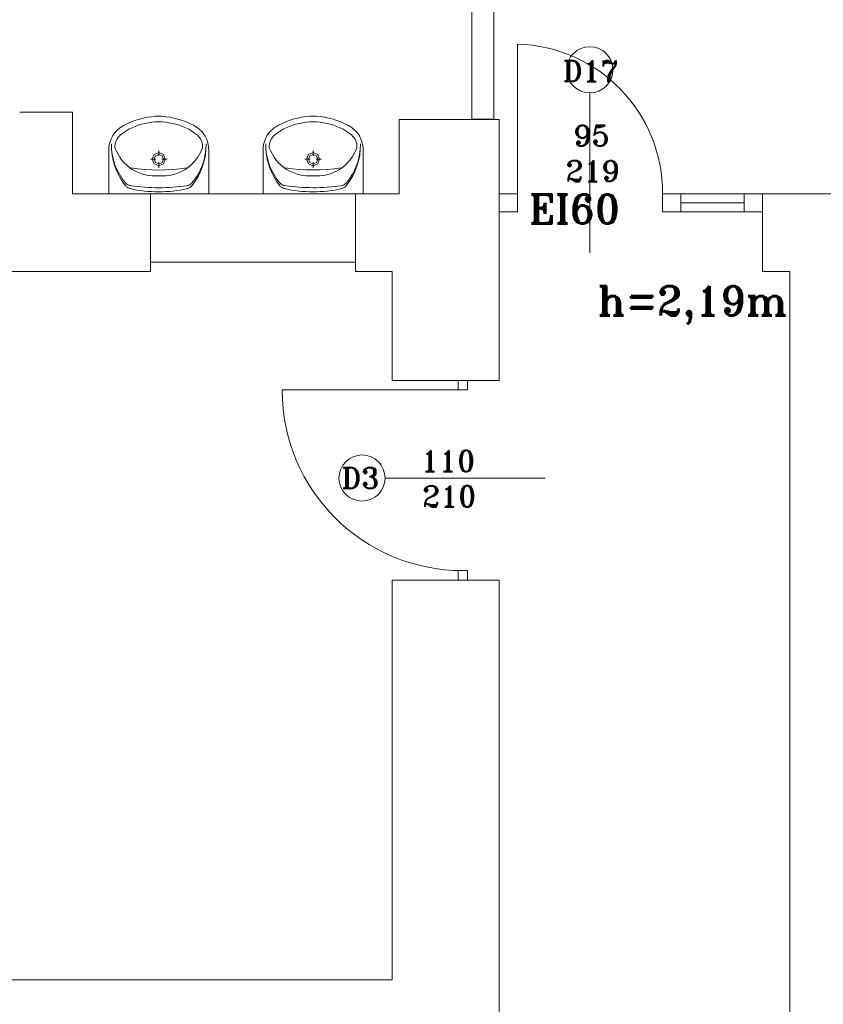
# Model space of a CAD drawing. Header units: millimetres. Extents: x -12354389001 to 271431, y -126469 to 48347.
# Tile 110 of 204: x -128290 to -127847, y -82805 to -82263. Entities that reach past the tile are written whole.
import ezdxf

# ---------------------------------------------------------------- set-up
doc = ezdxf.new("R2010")
doc.units = ezdxf.units.MM
for name, color, linetype, lineweight in [('ei30', 1, 'Continuous', 15), ('IS_Text_Odbiornikow_Therm', 7, 'Continuous', 5), ('koncepcja linie przekrojowe', 252, 'Continuous', 20), ('LINIE PRZEKROJOWE', 7, 'Continuous', 13), ('OPISY', 255, 'Continuous', 9), ('stolarka', 252, 'Continuous', 9), ('WYPOSAZENIE', 7, 'Continuous', 15)]:
    doc.layers.add(name, color=color, linetype=linetype, lineweight=lineweight)
doc.styles.add('ROMANS-POTROJNY-0-8-W', font='ROMANT.SHX', dxfattribs={"width": 0.8})

# ---------------------------------------------------------------- blocks, each defined once
blk = doc.blocks.new('dfds')
at = {"layer": 'koncepcja linie przekrojowe', "color": 252, "linetype": 'Continuous', "lineweight": 13}
for p, q in [((-31931.75, 22055.07), (-31931.75, 22119.74)), ((-31919.75, 22119.74), (-31919.75, 22055.07)), ((-31919.75, 22055.07), (-31931.75, 22055.07)), ((-32108.87, 22013.95), (-31995.87, 22013.95)), ((-32108.87, 21976.24), (-32108.87, 22013.95)), ((-31995.87, 22013.95), (-31995.87, 21976.24)), ((-31995.87, 21976.24), (-32108.87, 21976.24))]:
    blk.add_line(p, q, dxfattribs=at)
at = {"layer": 'LINIE PRZEKROJOWE', "color": 252, "linetype": 'Continuous', "lineweight": 13}
for p, q in [((-32180.82, 22058.83), (-32151.75, 22058.83)), ((-32151.75, 22013.95), (-32151.75, 22058.83)), ((-31916.75, 22054.95), (-31971.75, 22054.95)), ((-31971.75, 22054.95), (-31971.75, 22013.95)), ((-31916.75, 22036.57), (-31916.75, 22054.95)), ((-31916.75, 22054.95), (-31916.75, 21913.95)), ((-32131.82, 22013.95), (-32151.75, 22013.95)), ((-32131.82, 22013.95), (-32108.87, 22013.95)), ((-32108.87, 22013.95), (-32108.87, 21971.24)), ((-31971.75, 22013.95), (-31995.87, 22013.95)), ((-31971.75, 22013.95), (-31995.87, 22013.95)), ((-31995.87, 22013.95), (-31995.87, 21971.24)), ((-31564.81, 22013.95), (-31771.75, 22013.95)), ((-31771.75, 22013.95), (-31771.75, 21971.24)), ((-32108.87, 21971.24), (-32586.75, 21971.24)), ((-31977.75, 21971.24), (-31995.87, 21971.24)), ((-31975.63, 21971.24), (-31977.75, 21971.24)), ((-31975.63, 21971.24), (-31975.63, 21911.24)), ((-31771.75, 21971.24), (-31756.75, 21971.24)), ((-31756.75, 21201.24), (-31756.75, 21971.24)), ((-31916.75, 21950.3), (-31916.75, 21911.24)), ((-31916.75, 21911.24), (-31975.63, 21911.24)), ((-31975.63, 21801.24), (-31975.63, 21581.24)), ((-31975.63, 21801.24), (-31916.75, 21801.24)), ((-31916.75, 21801.24), (-31916.75, 21420.24)), ((-32586.75, 21581.24), (-31975.75, 21581.24))]:
    blk.add_line(p, q, dxfattribs=at)
at = {"layer": 'OPISY', "color": 252, "linetype": 'Continuous', "lineweight": 13}
for p, q in [((-31866.86, 22069.55), (-31866.86, 21981.44)), ((-31979.58, 21857.47), (-31891.48, 21857.47))]:
    blk.add_line(p, q, dxfattribs=at)
for centre in [(-31866.86, 22082.25), (-31992.28, 21857.47)]:
    blk.add_circle(centre, 12.7, dxfattribs=at)
at = {"layer": 'stolarka', "color": 252, "linetype": 'Continuous', "lineweight": 13}
for p, q in [((-31906.75, 22013.99), (-31906.75, 22096.39)), ((-31906.75, 22013.99), (-31916.75, 22013.99)), ((-31916.75, 22013.99), (-31916.75, 22003.99)), ((-31906.75, 22003.99), (-31906.75, 22013.99)), ((-31816.75, 22013.99), (-31826.75, 22013.99)), ((-31826.75, 22013.99), (-31826.75, 22003.99)), ((-31816.75, 22003.99), (-31816.75, 22013.99)), ((-31816.75, 22013.95), (-31781.75, 22013.95)), ((-31771.75, 22013.99), (-31781.75, 22013.99)), ((-31781.75, 22013.99), (-31781.75, 22003.99)), ((-31771.75, 22013.99), (-31781.75, 22013.99)), ((-31781.75, 22013.99), (-31781.75, 22003.99)), ((-31771.75, 22003.99), (-31771.75, 22013.99)), ((-31771.75, 22003.99), (-31771.75, 22013.99)), ((-31816.75, 22008.95), (-31781.75, 22008.95)), ((-31916.75, 22003.99), (-31906.75, 22003.99)), ((-31826.75, 22003.99), (-31816.75, 22003.99)), ((-31816.75, 22003.95), (-31781.75, 22003.95)), ((-31781.75, 22003.99), (-31771.75, 22003.99)), ((-31781.75, 22003.99), (-31771.75, 22003.99))]:
    blk.add_line(p, q, dxfattribs=at)
at = {"layer": 'stolarka', "color": 252, "linetype": 'Continuous', "lineweight": 13, "transparency": 33554684}
for p, q in [((-31939.39, 21911.24), (-31934.15, 21911.24)), ((-31939.39, 21906), (-31939.39, 21911.24)), ((-31934.15, 21911.24), (-31934.15, 21906)), ((-31936.77, 21906), (-32036.29, 21906)), ((-31934.15, 21906), (-31939.39, 21906)), ((-31939.39, 21801.24), (-31939.39, 21806.48)), ((-31939.39, 21806.48), (-31934.15, 21806.48)), ((-31934.15, 21806.48), (-31934.15, 21801.24)), ((-31934.15, 21801.24), (-31939.39, 21801.24))]:
    blk.add_line(p, q, dxfattribs=at)
at = {"layer": 'stolarka', "color": 252, "linetype": 'Continuous', "lineweight": 13}
blk.add_arc((-31908.86, 22014.31), 82.11, 359.7789, 88.5283, dxfattribs=at)
at = {"layer": 'stolarka', "color": 252, "linetype": 'Continuous', "lineweight": 13, "transparency": 33554684}
blk.add_arc((-31936.77, 21906), 99.52, 180, 270, dxfattribs=at)
at = {"layer": 'WYPOSAZENIE', "color": 7, "linetype": 'Continuous', "lineweight": 13}
for p, q in [((-32118.86, 22053.77), (-32120.87, 22052.93)), ((-32116.8, 22054.51), (-32118.86, 22053.77)), ((-32114.72, 22055.14), (-32116.8, 22054.51)), ((-32112.61, 22055.68), (-32114.72, 22055.14)), ((-32110.47, 22056.11), (-32112.61, 22055.68)), ((-32108.32, 22056.43), (-32110.47, 22056.11)), ((-32108.03, 22053.35), (-32109.92, 22053.06)), ((-32106.15, 22056.65), (-32108.32, 22056.43)), ((-32106.13, 22053.52), (-32108.03, 22053.35)), ((-32106.15, 22056.65), (-32102.3, 22056.65)), ((-32104.22, 22053.58), (-32106.13, 22053.52)), ((-32102.32, 22053.52), (-32104.22, 22053.58)), ((-32100.42, 22053.35), (-32102.32, 22053.52)), ((-32100.13, 22056.43), (-32102.3, 22056.65)), ((-32098.53, 22053.06), (-32100.42, 22053.35)), ((-32097.98, 22056.11), (-32100.13, 22056.43)), ((-32095.84, 22055.68), (-32097.98, 22056.11)), ((-32093.73, 22055.14), (-32095.84, 22055.68)), ((-32091.64, 22054.51), (-32093.73, 22055.14)), ((-32089.59, 22053.77), (-32091.64, 22054.51)), ((-32087.57, 22052.93), (-32089.59, 22053.77)), ((-32033.86, 22053.78), (-32035.87, 22052.94)), ((-32031.8, 22054.52), (-32033.86, 22053.78)), ((-32029.72, 22055.16), (-32031.8, 22054.52)), ((-32027.61, 22055.69), (-32029.72, 22055.16)), ((-32025.47, 22056.12), (-32027.61, 22055.69)), ((-32023.32, 22056.45), (-32025.47, 22056.12)), ((-32023.03, 22053.37), (-32024.92, 22053.08)), ((-32021.15, 22056.66), (-32023.32, 22056.45)), ((-32021.13, 22053.54), (-32023.03, 22053.37)), ((-32021.15, 22056.66), (-32017.3, 22056.66)), ((-32019.22, 22053.6), (-32021.13, 22053.54)), ((-32017.32, 22053.54), (-32019.22, 22053.6)), ((-32015.42, 22053.37), (-32017.32, 22053.54)), ((-32015.13, 22056.45), (-32017.3, 22056.66)), ((-32013.53, 22053.08), (-32015.42, 22053.37)), ((-32012.98, 22056.12), (-32015.13, 22056.45)), ((-32010.84, 22055.69), (-32012.98, 22056.12)), ((-32008.73, 22055.16), (-32010.84, 22055.69)), ((-32006.64, 22054.52), (-32008.73, 22055.16)), ((-32004.59, 22053.78), (-32006.64, 22054.52)), ((-32002.57, 22052.94), (-32004.59, 22053.78)), ((-32127.72, 22048.44), (-32128.8, 22047.18)), ((-32126.5, 22049.57), (-32127.72, 22048.44)), ((-32126.07, 22049.91), (-32126.5, 22049.57)), ((-32125.64, 22050.24), (-32126.07, 22049.91)), ((-32125.19, 22050.56), (-32125.64, 22050.24)), ((-32124.74, 22050.87), (-32125.19, 22050.56)), ((-32124.27, 22051.17), (-32124.74, 22050.87)), ((-32123.81, 22051.46), (-32124.27, 22051.17)), ((-32122.41, 22048.49), (-32123.99, 22047.4)), ((-32123.33, 22051.73), (-32123.81, 22051.46)), ((-32122.85, 22051.99), (-32123.33, 22051.73)), ((-32120.87, 22052.93), (-32122.85, 22051.99)), ((-32120.76, 22049.47), (-32122.41, 22048.49)), ((-32119.05, 22050.34), (-32120.76, 22049.47)), ((-32117.29, 22051.1), (-32119.05, 22050.34)), ((-32115.49, 22051.74), (-32117.29, 22051.1)), ((-32113.66, 22052.26), (-32115.49, 22051.74)), ((-32111.79, 22052.66), (-32113.66, 22052.26)), ((-32109.92, 22053.06), (-32111.79, 22052.66)), ((-32096.66, 22052.66), (-32098.53, 22053.06)), ((-32094.79, 22052.26), (-32096.66, 22052.66)), ((-32092.96, 22051.74), (-32094.79, 22052.26)), ((-32091.16, 22051.1), (-32092.96, 22051.74)), ((-32089.4, 22050.34), (-32091.16, 22051.1)), ((-32087.69, 22049.47), (-32089.4, 22050.34)), ((-32086.04, 22048.49), (-32087.69, 22049.47)), ((-32085.6, 22051.99), (-32087.57, 22052.93)), ((-32084.46, 22047.4), (-32086.04, 22048.49)), ((-32085.12, 22051.73), (-32085.6, 22051.99)), ((-32084.64, 22051.46), (-32085.12, 22051.73)), ((-32084.17, 22051.17), (-32084.64, 22051.46)), ((-32083.71, 22050.87), (-32084.17, 22051.17)), ((-32083.26, 22050.56), (-32083.71, 22050.87)), ((-32082.81, 22050.24), (-32083.26, 22050.56)), ((-32082.38, 22049.91), (-32082.81, 22050.24)), ((-32081.95, 22049.57), (-32082.38, 22049.91)), ((-32080.73, 22048.44), (-32081.95, 22049.57)), ((-32079.65, 22047.18), (-32080.73, 22048.44)), ((-32042.72, 22048.46), (-32043.8, 22047.19)), ((-32041.5, 22049.58), (-32042.72, 22048.46)), ((-32041.07, 22049.92), (-32041.5, 22049.58)), ((-32040.64, 22050.26), (-32041.07, 22049.92)), ((-32040.19, 22050.58), (-32040.64, 22050.26)), ((-32039.74, 22050.89), (-32040.19, 22050.58)), ((-32039.27, 22051.18), (-32039.74, 22050.89)), ((-32038.81, 22051.47), (-32039.27, 22051.18)), ((-32037.41, 22048.51), (-32038.99, 22047.42)), ((-32038.33, 22051.74), (-32038.81, 22051.47)), ((-32037.85, 22052), (-32038.33, 22051.74)), ((-32035.87, 22052.94), (-32037.85, 22052)), ((-32035.76, 22049.49), (-32037.41, 22048.51)), ((-32034.05, 22050.36), (-32035.76, 22049.49)), ((-32032.29, 22051.11), (-32034.05, 22050.36)), ((-32030.49, 22051.75), (-32032.29, 22051.11)), ((-32028.66, 22052.28), (-32030.49, 22051.75)), ((-32026.79, 22052.68), (-32028.66, 22052.28)), ((-32024.92, 22053.08), (-32026.79, 22052.68)), ((-32011.66, 22052.68), (-32013.53, 22053.08)), ((-32009.79, 22052.28), (-32011.66, 22052.68)), ((-32007.96, 22051.75), (-32009.79, 22052.28)), ((-32006.16, 22051.11), (-32007.96, 22051.75)), ((-32004.4, 22050.36), (-32006.16, 22051.11)), ((-32002.69, 22049.49), (-32004.4, 22050.36)), ((-32001.04, 22048.51), (-32002.69, 22049.49)), ((-32000.6, 22052), (-32002.57, 22052.94)), ((-31999.46, 22047.42), (-32001.04, 22048.51)), ((-32000.12, 22051.74), (-32000.6, 22052)), ((-31999.64, 22051.47), (-32000.12, 22051.74)), ((-31999.17, 22051.18), (-31999.64, 22051.47)), ((-31998.71, 22050.89), (-31999.17, 22051.18)), ((-31998.26, 22050.58), (-31998.71, 22050.89)), ((-31997.81, 22050.26), (-31998.26, 22050.58)), ((-31997.38, 22049.92), (-31997.81, 22050.26)), ((-31996.95, 22049.58), (-31997.38, 22049.92)), ((-31995.73, 22048.46), (-31996.95, 22049.58)), ((-31994.65, 22047.19), (-31995.73, 22048.46)), ((-32131.08, 22042.74), (-32131.48, 22041.12)), ((-32130.49, 22044.31), (-32131.08, 22042.74)), ((-32129.73, 22045.79), (-32130.49, 22044.31)), ((-32128.8, 22047.18), (-32129.73, 22045.79)), ((-32127.73, 22043.07), (-32128.04, 22042.15)), ((-32127.31, 22043.95), (-32127.73, 22043.07)), ((-32126.79, 22044.78), (-32127.31, 22043.95)), ((-32126.19, 22045.54), (-32126.79, 22044.78)), ((-32125.5, 22046.22), (-32126.19, 22045.54)), ((-32123.99, 22047.4), (-32125.5, 22046.22)), ((-32082.95, 22046.22), (-32084.46, 22047.4)), ((-32082.26, 22045.54), (-32082.95, 22046.22)), ((-32081.66, 22044.78), (-32082.26, 22045.54)), ((-32081.14, 22043.95), (-32081.66, 22044.78)), ((-32080.72, 22043.07), (-32081.14, 22043.95)), ((-32080.41, 22042.15), (-32080.72, 22043.07)), ((-32078.72, 22045.79), (-32079.65, 22047.18)), ((-32077.96, 22044.31), (-32078.72, 22045.79)), ((-32077.37, 22042.74), (-32077.96, 22044.31)), ((-32076.97, 22041.12), (-32077.37, 22042.74)), ((-32046.08, 22042.76), (-32046.48, 22041.13)), ((-32045.49, 22044.32), (-32046.08, 22042.76)), ((-32044.73, 22045.81), (-32045.49, 22044.32)), ((-32043.8, 22047.19), (-32044.73, 22045.81)), ((-32042.73, 22043.09), (-32043.04, 22042.17)), ((-32042.31, 22043.97), (-32042.73, 22043.09)), ((-32041.79, 22044.79), (-32042.31, 22043.97)), ((-32041.19, 22045.55), (-32041.79, 22044.79)), ((-32040.5, 22046.23), (-32041.19, 22045.55)), ((-32038.99, 22047.42), (-32040.5, 22046.23)), ((-31997.95, 22046.23), (-31999.46, 22047.42)), ((-31997.26, 22045.55), (-31997.95, 22046.23)), ((-31996.66, 22044.79), (-31997.26, 22045.55)), ((-31996.14, 22043.97), (-31996.66, 22044.79)), ((-31995.72, 22043.09), (-31996.14, 22043.97)), ((-31995.41, 22042.17), (-31995.72, 22043.09)), ((-31993.72, 22045.81), (-31994.65, 22047.19)), ((-31992.96, 22044.32), (-31993.72, 22045.81)), ((-31992.37, 22042.76), (-31992.96, 22044.32)), ((-31991.97, 22041.13), (-31992.37, 22042.76)), ((-32131.7, 22039.45), (-32131.72, 22037.77)), ((-32131.72, 22013.93), (-32131.72, 22037.77)), ((-32131.48, 22041.12), (-32131.7, 22039.45)), ((-32130.3, 22041.46), (-32130.22, 22038.35)), ((-32130.3, 22041.46), (-32130.21, 22038.54)), ((-32130.22, 22038.35), (-32129.87, 22035.26)), ((-32130.21, 22038.54), (-32129.85, 22035.63)), ((-32128.25, 22041.2), (-32128.35, 22040.22)), ((-32128.35, 22040.22), (-32128.34, 22039.25)), ((-32128.34, 22039.25), (-32127.57, 22037.46)), ((-32128.04, 22042.15), (-32128.25, 22041.2)), ((-32127.57, 22037.46), (-32126.67, 22035.74)), ((-32104.21, 22034.8), (-32104.21, 22037.81)), ((-32081.78, 22035.74), (-32080.88, 22037.46)), ((-32080.88, 22037.46), (-32080.11, 22039.25)), ((-32080.2, 22041.2), (-32080.41, 22042.15)), ((-32080.1, 22040.22), (-32080.2, 22041.2)), ((-32080.11, 22039.25), (-32080.1, 22040.22)), ((-32078.6, 22035.6), (-32078.24, 22038.5)), ((-32078.58, 22035.23), (-32078.23, 22038.32)), ((-32078.24, 22038.5), (-32078.14, 22041.43)), ((-32078.23, 22038.32), (-32078.14, 22041.43)), ((-32076.75, 22039.45), (-32076.97, 22041.12)), ((-32076.72, 22037.77), (-32076.75, 22039.45)), ((-32076.72, 22013.93), (-32076.72, 22037.77)), ((-32046.7, 22039.47), (-32046.72, 22037.79)), ((-32046.72, 22013.95), (-32046.72, 22037.79)), ((-32046.48, 22041.13), (-32046.7, 22039.47)), ((-32045.3, 22041.48), (-32045.22, 22038.37)), ((-32045.3, 22041.48), (-32045.21, 22038.55)), ((-32045.22, 22038.37), (-32044.87, 22035.28)), ((-32045.21, 22038.55), (-32044.85, 22035.65)), ((-32043.25, 22041.21), (-32043.35, 22040.24)), ((-32043.35, 22040.24), (-32043.34, 22039.26)), ((-32043.34, 22039.26), (-32042.57, 22037.48)), ((-32043.04, 22042.17), (-32043.25, 22041.21)), ((-32042.57, 22037.48), (-32041.67, 22035.76)), ((-32019.21, 22034.82), (-32019.21, 22037.82)), ((-31996.78, 22035.76), (-31995.88, 22037.48)), ((-31995.88, 22037.48), (-31995.11, 22039.26)), ((-31995.2, 22041.21), (-31995.41, 22042.17)), ((-31995.1, 22040.24), (-31995.2, 22041.21)), ((-31995.11, 22039.26), (-31995.1, 22040.24)), ((-31993.6, 22035.61), (-31993.24, 22038.52)), ((-31993.58, 22035.24), (-31993.23, 22038.33)), ((-31993.24, 22038.52), (-31993.14, 22041.44)), ((-31993.23, 22038.33), (-31993.14, 22041.44)), ((-31991.75, 22039.47), (-31991.97, 22041.13)), ((-31991.72, 22037.79), (-31991.75, 22039.47)), ((-31991.72, 22013.95), (-31991.72, 22037.79)), ((-32129.87, 22035.26), (-32129.26, 22032.22)), ((-32129.85, 22035.63), (-32129.24, 22032.78)), ((-32129.26, 22032.22), (-32128.4, 22029.24)), ((-32129.24, 22032.78), (-32128.37, 22029.99)), ((-32126.67, 22035.74), (-32125.64, 22034.1)), ((-32125.64, 22034.1), (-32124.5, 22032.55)), ((-32124.5, 22032.55), (-32123.23, 22031.09)), ((-32108.85, 22033.06), (-32105.91, 22033.06)), ((-32106.73, 22035.64), (-32107.78, 22033.06)), ((-32107.78, 22033.06), (-32106.73, 22030.48)), ((-32106.01, 22034.91), (-32106.76, 22033.06)), ((-32106.76, 22033.06), (-32106.01, 22031.22)), ((-32104.21, 22036.71), (-32106.73, 22035.64)), ((-32104.21, 22035.67), (-32106.01, 22034.91)), ((-32101.69, 22035.64), (-32104.21, 22036.71)), ((-32102.41, 22034.91), (-32104.21, 22035.67)), ((-32102.52, 22033.06), (-32099.58, 22033.06)), ((-32101.67, 22033.06), (-32102.41, 22034.91)), ((-32102.41, 22031.22), (-32101.67, 22033.06)), ((-32100.65, 22033.06), (-32101.69, 22035.64)), ((-32101.69, 22030.48), (-32100.65, 22033.06)), ((-32085.22, 22031.09), (-32083.95, 22032.55)), ((-32083.95, 22032.55), (-32082.8, 22034.1)), ((-32082.8, 22034.1), (-32081.78, 22035.74)), ((-32080.09, 22029.95), (-32079.22, 22032.74)), ((-32080.06, 22029.2), (-32079.19, 22032.18)), ((-32079.22, 22032.74), (-32078.6, 22035.6)), ((-32079.19, 22032.18), (-32078.58, 22035.23)), ((-32044.87, 22035.28), (-32044.26, 22032.23)), ((-32044.85, 22035.65), (-32044.24, 22032.79)), ((-32044.26, 22032.23), (-32043.4, 22029.25)), ((-32044.24, 22032.79), (-32043.37, 22030)), ((-32041.67, 22035.76), (-32040.64, 22034.12)), ((-32040.64, 22034.12), (-32039.5, 22032.56)), ((-32039.5, 22032.56), (-32038.23, 22031.1)), ((-32023.85, 22033.08), (-32020.91, 22033.08)), ((-32021.73, 22035.66), (-32022.78, 22033.08)), ((-32022.78, 22033.08), (-32021.73, 22030.49)), ((-32021.01, 22034.92), (-32021.76, 22033.08)), ((-32021.76, 22033.08), (-32021.01, 22031.23)), ((-32019.21, 22036.73), (-32021.73, 22035.66)), ((-32019.21, 22035.69), (-32021.01, 22034.92)), ((-32016.69, 22035.66), (-32019.21, 22036.73)), ((-32017.41, 22034.92), (-32019.21, 22035.69)), ((-32017.52, 22033.08), (-32014.58, 22033.08)), ((-32016.67, 22033.08), (-32017.41, 22034.92)), ((-32017.41, 22031.23), (-32016.67, 22033.08)), ((-32015.65, 22033.08), (-32016.69, 22035.66)), ((-32016.69, 22030.49), (-32015.65, 22033.08)), ((-32000.22, 22031.1), (-31998.95, 22032.56)), ((-31998.95, 22032.56), (-31997.8, 22034.12)), ((-31997.8, 22034.12), (-31996.78, 22035.76)), ((-31995.09, 22029.97), (-31994.22, 22032.76)), ((-31995.06, 22029.22), (-31994.19, 22032.2)), ((-31994.22, 22032.76), (-31993.6, 22035.61)), ((-31994.19, 22032.2), (-31993.58, 22035.24)), ((-32128.4, 22029.24), (-32127.28, 22026.35)), ((-32128.37, 22029.99), (-32127.26, 22027.29)), ((-32127.28, 22026.35), (-32125.91, 22023.57)), ((-32127.26, 22027.29), (-32125.9, 22024.71)), ((-32123.23, 22031.09), (-32121.86, 22029.73)), ((-32121.86, 22029.73), (-32120.39, 22028.49)), ((-32120.39, 22028.49), (-32118.84, 22027.37)), ((-32119.6, 22028.28), (-32115.77, 22027.75)), ((-32118.84, 22027.37), (-32117.17, 22026.43)), ((-32117.17, 22026.43), (-32115.43, 22025.62)), ((-32115.77, 22027.75), (-32111.93, 22027.37)), ((-32111.93, 22027.37), (-32108.08, 22027.15)), ((-32108.08, 22027.15), (-32104.21, 22027.07)), ((-32106.73, 22030.48), (-32104.21, 22029.41)), ((-32106.01, 22031.22), (-32104.21, 22030.45)), ((-32104.21, 22028.32), (-32104.21, 22031.32)), ((-32104.21, 22030.45), (-32102.41, 22031.22)), ((-32104.21, 22029.41), (-32101.69, 22030.48)), ((-32104.21, 22027.07), (-32100.35, 22027.15)), ((-32100.35, 22027.15), (-32096.5, 22027.37)), ((-32096.5, 22027.37), (-32092.65, 22027.75)), ((-32093.02, 22025.62), (-32091.28, 22026.43)), ((-32092.65, 22027.75), (-32088.83, 22028.29)), ((-32091.28, 22026.43), (-32089.61, 22027.37)), ((-32089.61, 22027.37), (-32088.06, 22028.49)), ((-32088.06, 22028.49), (-32086.59, 22029.73)), ((-32086.59, 22029.73), (-32085.22, 22031.09)), ((-32082.56, 22024.68), (-32081.2, 22027.26)), ((-32082.55, 22023.54), (-32081.19, 22026.31)), ((-32081.2, 22027.26), (-32080.09, 22029.95)), ((-32081.19, 22026.31), (-32080.06, 22029.2)), ((-32043.4, 22029.25), (-32042.28, 22026.36)), ((-32043.37, 22030), (-32042.26, 22027.31)), ((-32042.28, 22026.36), (-32040.91, 22023.58)), ((-32042.26, 22027.31), (-32040.9, 22024.73)), ((-32038.23, 22031.1), (-32036.86, 22029.75)), ((-32036.86, 22029.75), (-32035.39, 22028.51)), ((-32035.39, 22028.51), (-32033.84, 22027.39)), ((-32034.6, 22028.3), (-32030.77, 22027.77)), ((-32033.84, 22027.39), (-32032.17, 22026.44)), ((-32032.17, 22026.44), (-32030.43, 22025.64)), ((-32030.77, 22027.77), (-32026.93, 22027.39)), ((-32026.93, 22027.39), (-32023.08, 22027.16)), ((-32023.08, 22027.16), (-32019.21, 22027.08)), ((-32021.73, 22030.49), (-32019.21, 22029.43)), ((-32021.01, 22031.23), (-32019.21, 22030.47)), ((-32019.21, 22028.33), (-32019.21, 22031.34)), ((-32019.21, 22030.47), (-32017.41, 22031.23)), ((-32019.21, 22029.43), (-32016.69, 22030.49)), ((-32019.21, 22027.08), (-32015.35, 22027.16)), ((-32015.35, 22027.16), (-32011.5, 22027.39)), ((-32011.5, 22027.39), (-32007.65, 22027.77)), ((-32008.02, 22025.64), (-32006.28, 22026.44)), ((-32007.65, 22027.77), (-32003.83, 22028.3)), ((-32006.28, 22026.44), (-32004.61, 22027.39)), ((-32004.61, 22027.39), (-32003.06, 22028.51)), ((-32003.06, 22028.51), (-32001.59, 22029.75)), ((-32001.59, 22029.75), (-32000.22, 22031.1)), ((-31997.56, 22024.7), (-31996.2, 22027.28)), ((-31997.55, 22023.55), (-31996.19, 22026.33)), ((-31996.2, 22027.28), (-31995.09, 22029.97)), ((-31996.19, 22026.33), (-31995.06, 22029.22)), ((-32125.91, 22023.57), (-32124.32, 22020.92)), ((-32125.9, 22024.71), (-32124.33, 22022.27)), ((-32124.33, 22022.27), (-32122.54, 22019.99)), ((-32124.32, 22020.92), (-32122.5, 22018.43)), ((-32115.43, 22025.62), (-32113.64, 22024.96)), ((-32113.64, 22024.96), (-32111.8, 22024.44)), ((-32111.8, 22024.44), (-32109.93, 22024.07)), ((-32109.93, 22024.07), (-32108.03, 22023.84)), ((-32108.03, 22023.84), (-32106.13, 22023.77)), ((-32106.13, 22023.77), (-32104.22, 22023.85)), ((-32104.22, 22023.85), (-32102.32, 22023.77)), ((-32102.32, 22023.77), (-32100.42, 22023.84)), ((-32100.42, 22023.84), (-32098.52, 22024.07)), ((-32098.52, 22024.07), (-32096.65, 22024.44)), ((-32096.65, 22024.44), (-32094.81, 22024.96)), ((-32094.81, 22024.96), (-32093.02, 22025.62)), ((-32085.97, 22018.4), (-32084.15, 22020.89)), ((-32085.93, 22019.97), (-32084.14, 22022.25)), ((-32084.15, 22020.89), (-32082.55, 22023.54)), ((-32084.14, 22022.25), (-32082.56, 22024.68)), ((-32040.91, 22023.58), (-32039.32, 22020.94)), ((-32040.9, 22024.73), (-32039.33, 22022.29)), ((-32039.33, 22022.29), (-32037.54, 22020.01)), ((-32039.32, 22020.94), (-32037.5, 22018.44)), ((-32030.43, 22025.64), (-32028.64, 22024.97)), ((-32028.64, 22024.97), (-32026.8, 22024.45)), ((-32026.8, 22024.45), (-32024.93, 22024.08)), ((-32024.93, 22024.08), (-32023.03, 22023.86)), ((-32023.03, 22023.86), (-32021.13, 22023.79)), ((-32021.13, 22023.79), (-32019.22, 22023.87)), ((-32019.22, 22023.87), (-32017.32, 22023.79)), ((-32017.32, 22023.79), (-32015.42, 22023.86)), ((-32015.42, 22023.86), (-32013.52, 22024.08)), ((-32013.52, 22024.08), (-32011.65, 22024.45)), ((-32011.65, 22024.45), (-32009.81, 22024.97)), ((-32009.81, 22024.97), (-32008.02, 22025.64)), ((-32000.97, 22018.42), (-31999.15, 22020.91)), ((-32000.93, 22019.98), (-31999.14, 22022.26)), ((-31999.15, 22020.91), (-31997.55, 22023.55)), ((-31999.14, 22022.26), (-31997.56, 22024.7)), ((-32122.54, 22019.99), (-32122.26, 22019.69)), ((-32122.5, 22018.43), (-32122.25, 22018.14)), ((-32122.26, 22019.69), (-32121.95, 22019.42)), ((-32122.25, 22018.14), (-32121.97, 22017.87)), ((-32121.97, 22017.87), (-32121.68, 22017.63)), ((-32121.95, 22019.42), (-32121.62, 22019.17)), ((-32121.68, 22017.63), (-32121.36, 22017.41)), ((-32121.62, 22019.17), (-32121.27, 22018.96)), ((-32121.36, 22017.41), (-32121.03, 22017.22)), ((-32121.27, 22018.96), (-32120.9, 22018.78)), ((-32121.03, 22017.22), (-32120.69, 22017.06)), ((-32120.9, 22018.78), (-32120.52, 22018.63)), ((-32120.69, 22017.06), (-32120.33, 22016.92)), ((-32120.52, 22018.63), (-32120.13, 22018.52)), ((-32120.33, 22016.92), (-32119.96, 22016.82)), ((-32120.13, 22018.52), (-32119.73, 22018.45)), ((-32119.96, 22016.82), (-32118.02, 22016.4)), ((-32119.73, 22018.45), (-32117.8, 22018.19)), ((-32118.02, 22016.4), (-32116.07, 22016.04)), ((-32117.8, 22018.19), (-32115.87, 22017.96)), ((-32116.07, 22016.04), (-32114.11, 22015.73)), ((-32115.87, 22017.96), (-32113.94, 22017.77)), ((-32114.11, 22015.73), (-32112.14, 22015.49)), ((-32113.94, 22017.77), (-32112, 22017.61)), ((-32112.14, 22015.49), (-32110.17, 22015.3)), ((-32112, 22017.61), (-32110.06, 22017.48)), ((-32110.06, 22017.48), (-32108.11, 22017.39)), ((-32108.11, 22017.39), (-32106.17, 22017.33)), ((-32106.17, 22017.33), (-32104.22, 22017.3)), ((-32104.25, 22017.3), (-32102.3, 22017.33)), ((-32102.3, 22017.33), (-32100.36, 22017.39)), ((-32100.36, 22017.39), (-32098.42, 22017.48)), ((-32098.42, 22017.48), (-32096.48, 22017.6)), ((-32098.31, 22015.29), (-32096.33, 22015.47)), ((-32096.48, 22017.6), (-32094.54, 22017.76)), ((-32096.33, 22015.47), (-32094.36, 22015.72)), ((-32094.54, 22017.76), (-32092.6, 22017.95)), ((-32094.36, 22015.72), (-32092.4, 22016.02)), ((-32092.6, 22017.95), (-32090.67, 22018.17)), ((-32092.4, 22016.02), (-32090.45, 22016.38)), ((-32090.67, 22018.17), (-32088.74, 22018.42)), ((-32090.45, 22016.38), (-32088.51, 22016.8)), ((-32088.74, 22018.42), (-32088.34, 22018.5)), ((-32088.51, 22016.8), (-32088.14, 22016.9)), ((-32088.34, 22018.5), (-32087.95, 22018.61)), ((-32088.14, 22016.9), (-32087.79, 22017.03)), ((-32087.95, 22018.61), (-32087.57, 22018.76)), ((-32087.79, 22017.03), (-32087.44, 22017.19)), ((-32087.57, 22018.76), (-32087.2, 22018.94)), ((-32087.44, 22017.19), (-32087.11, 22017.38)), ((-32087.2, 22018.94), (-32086.85, 22019.15)), ((-32087.11, 22017.38), (-32086.8, 22017.6)), ((-32086.85, 22019.15), (-32086.52, 22019.39)), ((-32086.8, 22017.6), (-32086.5, 22017.85)), ((-32086.52, 22019.39), (-32086.21, 22019.67)), ((-32086.5, 22017.85), (-32086.23, 22018.11)), ((-32086.23, 22018.11), (-32085.97, 22018.4)), ((-32086.21, 22019.67), (-32085.93, 22019.97)), ((-32037.54, 22020.01), (-32037.26, 22019.71)), ((-32037.5, 22018.44), (-32037.25, 22018.15)), ((-32037.26, 22019.71), (-32036.95, 22019.43)), ((-32037.25, 22018.15), (-32036.97, 22017.89)), ((-32036.97, 22017.89), (-32036.68, 22017.64)), ((-32036.95, 22019.43), (-32036.62, 22019.19)), ((-32036.68, 22017.64), (-32036.36, 22017.42)), ((-32036.62, 22019.19), (-32036.27, 22018.98)), ((-32036.36, 22017.42), (-32036.03, 22017.23)), ((-32036.27, 22018.98), (-32035.9, 22018.79)), ((-32036.03, 22017.23), (-32035.69, 22017.07)), ((-32035.9, 22018.79), (-32035.52, 22018.65)), ((-32035.69, 22017.07), (-32035.33, 22016.94)), ((-32035.52, 22018.65), (-32035.13, 22018.54)), ((-32035.33, 22016.94), (-32034.96, 22016.84)), ((-32035.13, 22018.54), (-32034.73, 22018.46)), ((-32034.96, 22016.84), (-32033.02, 22016.42)), ((-32034.73, 22018.46), (-32032.8, 22018.2)), ((-32033.02, 22016.42), (-32031.07, 22016.05)), ((-32032.8, 22018.2), (-32030.87, 22017.98)), ((-32031.07, 22016.05), (-32029.11, 22015.75)), ((-32030.87, 22017.98), (-32028.94, 22017.79)), ((-32029.11, 22015.75), (-32027.14, 22015.5)), ((-32028.94, 22017.79), (-32027, 22017.63)), ((-32027.14, 22015.5), (-32025.17, 22015.31)), ((-32027, 22017.63), (-32025.06, 22017.5)), ((-32025.17, 22015.31), (-32023.19, 22015.18)), ((-32025.06, 22017.5), (-32023.11, 22017.41)), ((-32023.11, 22017.41), (-32021.17, 22017.35)), ((-32021.17, 22017.35), (-32019.22, 22017.32)), ((-32019.25, 22017.32), (-32017.3, 22017.34)), ((-32017.3, 22017.34), (-32015.36, 22017.4)), ((-32015.36, 22017.4), (-32013.42, 22017.49)), ((-32015.29, 22015.17), (-32013.31, 22015.3)), ((-32013.42, 22017.49), (-32011.48, 22017.62)), ((-32013.31, 22015.3), (-32011.33, 22015.49)), ((-32011.48, 22017.62), (-32009.54, 22017.77)), ((-32011.33, 22015.49), (-32009.36, 22015.73)), ((-32009.54, 22017.77), (-32007.6, 22017.96)), ((-32009.36, 22015.73), (-32007.4, 22016.04)), ((-32007.6, 22017.96), (-32005.67, 22018.18)), ((-32007.4, 22016.04), (-32005.45, 22016.4)), ((-32005.67, 22018.18), (-32003.74, 22018.44)), ((-32005.45, 22016.4), (-32003.51, 22016.81)), ((-32003.74, 22018.44), (-32003.34, 22018.51)), ((-32003.51, 22016.81), (-32003.14, 22016.92)), ((-32003.34, 22018.51), (-32002.95, 22018.63)), ((-32003.14, 22016.92), (-32002.79, 22017.05)), ((-32002.95, 22018.63), (-32002.57, 22018.77)), ((-32002.79, 22017.05), (-32002.44, 22017.21)), ((-32002.57, 22018.77), (-32002.2, 22018.95)), ((-32002.44, 22017.21), (-32002.11, 22017.4)), ((-32002.2, 22018.95), (-32001.85, 22019.16)), ((-32002.11, 22017.4), (-32001.8, 22017.62)), ((-32001.85, 22019.16), (-32001.52, 22019.41)), ((-32001.8, 22017.62), (-32001.5, 22017.86)), ((-32001.52, 22019.41), (-32001.21, 22019.68)), ((-32001.5, 22017.86), (-32001.23, 22018.13)), ((-32001.23, 22018.13), (-32000.97, 22018.42)), ((-32001.21, 22019.68), (-32000.93, 22019.98)), ((-32110.17, 22015.3), (-32108.19, 22015.16)), ((-32108.19, 22015.16), (-32106.21, 22015.09)), ((-32106.21, 22015.09), (-32104.22, 22015.08)), ((-32104.25, 22015.08), (-32102.27, 22015.09)), ((-32102.27, 22015.09), (-32100.29, 22015.16)), ((-32100.29, 22015.16), (-32098.31, 22015.29)), ((-32023.19, 22015.18), (-32021.21, 22015.11)), ((-32021.21, 22015.11), (-32019.22, 22015.09)), ((-32019.25, 22015.09), (-32017.27, 22015.1)), ((-32017.27, 22015.1), (-32015.29, 22015.17))]:
    blk.add_line(p, q, dxfattribs=at)
at = {"layer": 'ei30', "color": 252, "linetype": 'Continuous', "lineweight": 13, "style": 'ROMANS-POTROJNY-0-8-W'}
blk.add_text('EI60', height=16, dxfattribs=at).set_placement((-31900.35, 21997.61))
at = {"layer": 'OPISY', "color": 252, "linetype": 'Continuous', "lineweight": 13, "style": 'ROMANS-POTROJNY-0-8-W'}
for s, p in [('D17', (-31881.75, 22075.77)), ('D3', (-32003.64, 21851.71))]:
    blk.add_text(s, height=11.574, dxfattribs=at).set_placement(p)
at = {"layer": 'OPISY', "color": 252, "linetype": 'Continuous', "lineweight": 13, "ltscale": 0.15, "style": 'ROMANS-POTROJNY-0-8-W'}
blk.add_text('h=2,19m', height=16, dxfattribs=at).set_placement((-31862.66, 21947.03))
at = {"layer": 'stolarka', "color": 252, "linetype": 'Continuous', "lineweight": 13, "style": 'ROMANS-POTROJNY-0-8-W'}
for s, p in [('95', (-31875.83, 22040.13)), ('219', (-31880.2, 22020.79)), ('110', (-31959.78, 21860.99)), ('210', (-31959.14, 21841.66))]:
    blk.add_text(s, height=11.574, dxfattribs=at).set_placement(p)

msp = doc.modelspace()

# ---------------------------------------------------------------- block references
at = {"layer": 'IS_Text_Odbiornikow_Therm', "color": 7, "ltscale": 0.5}
msp.add_blockref('dfds', (-96109.164, -104372.956), dxfattribs=at)

doc.saveas('drawing.dxf')
